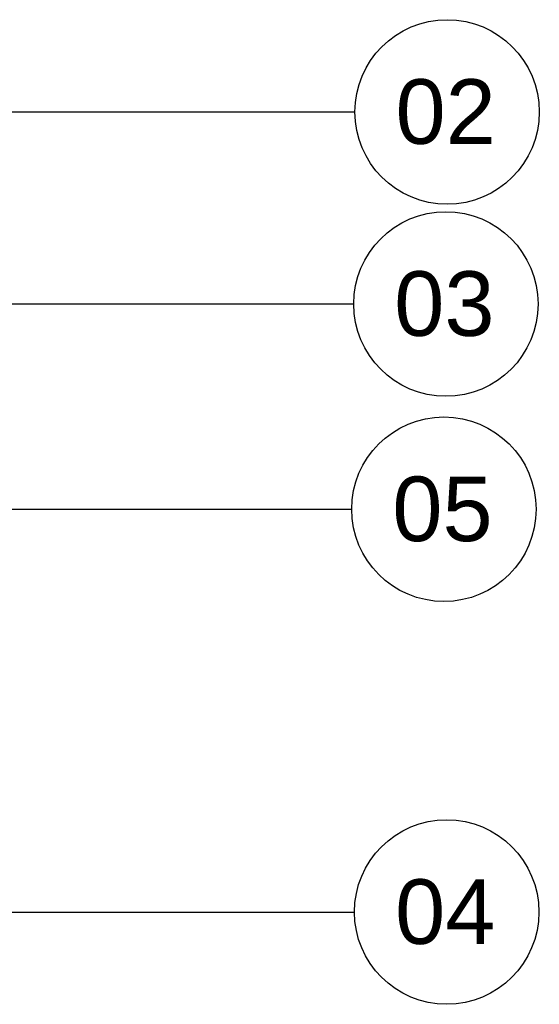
# Model space of a CAD drawing. Header units: metres. Extents: x 9 to 159, y -27 to 58.
# Tile 20 of 46: x 71.13 to 72.26, y 52.79 to 54.93. Entities that reach past the tile are written whole.
import ezdxf

# ---------------------------------------------------------------- set-up
doc = ezdxf.new("R2010")
doc.units = ezdxf.units.M
doc.layers.add('M-EQPM-IDEN', color=7, linetype='Continuous', lineweight=30)
doc.layers.add('M-HVAC-DUCT-IDEN', color=7, linetype='Continuous', lineweight=30)
doc.styles.add('Arial_B_1', font='arial.ttf', dxfattribs={"height": 0.14})

# ---------------------------------------------------------------- blocks, each defined once
blk = doc.blocks.new('Tag_Mechanical Equipment - Item-623762-Detalhamento Exaustor - Cobertura')
at = {"layer": 'M-EQPM-IDEN'}
blk.add_circle((-3.2337, 53.8658), 0.2, dxfattribs=at)
blk = doc.blocks.new('Tag_Identificadores de Conexão de Duto - Item-1922592-Detalhamento Exaustor - Cobertura')
at = {"layer": 'M-HVAC-DUCT-IDEN'}
blk.add_circle((-8.5301, 54.3597), 0.2, dxfattribs=at)

msp = doc.modelspace()

# ---------------------------------------------------------------- linework, layer by layer
at = {"layer": 'M-EQPM-IDEN'}
msp.add_line((70.5924, 53.8658), (71.8486, 53.8658), dxfattribs=at)
at = {"layer": 'M-HVAC-DUCT-IDEN'}
for p, q in [((70.8661, 54.7268), (71.8555, 54.7268)), ((70.5653, 54.3106), (71.8528, 54.3106)), ((70.1995, 52.9927), (71.8546, 52.9927))]:
    msp.add_line(p, q, dxfattribs=at)

# ---------------------------------------------------------------- block references
at = {"layer": 'M-EQPM-IDEN'}
msp.add_blockref('Tag_Mechanical Equipment - Item-623762-Detalhamento Exaustor - Cobertura', (75.2823, 0), dxfattribs=at)
at = {"layer": 'M-HVAC-DUCT-IDEN'}
for p in [(80.5856, 0.3671), (80.5829, -0.0491), (80.5847, -1.3669)]:
    msp.add_blockref('Tag_Identificadores de Conexão de Duto - Item-1922592-Detalhamento Exaustor - Cobertura', p, dxfattribs=at)

# ---------------------------------------------------------------- texts
at = {"layer": 'M-EQPM-IDEN', "insert": (71.9367, 53.9366), "char_height": 0.14, "width": 0.262953, "attachment_point": 1, "style": 'Arial_B_1'}
msp.add_mtext('05', dxfattribs=at)
at = {"layer": 'M-HVAC-DUCT-IDEN', "char_height": 0.14, "width": 0.262953, "attachment_point": 1, "style": 'Arial_B_1'}
for s, insert in [('02', (71.9436, 54.7977)), ('03', (71.9408, 54.3815)), ('04', (71.9427, 53.0636))]:
    msp.add_mtext(s, dxfattribs=dict(at, insert=insert))

doc.saveas('drawing.dxf')
